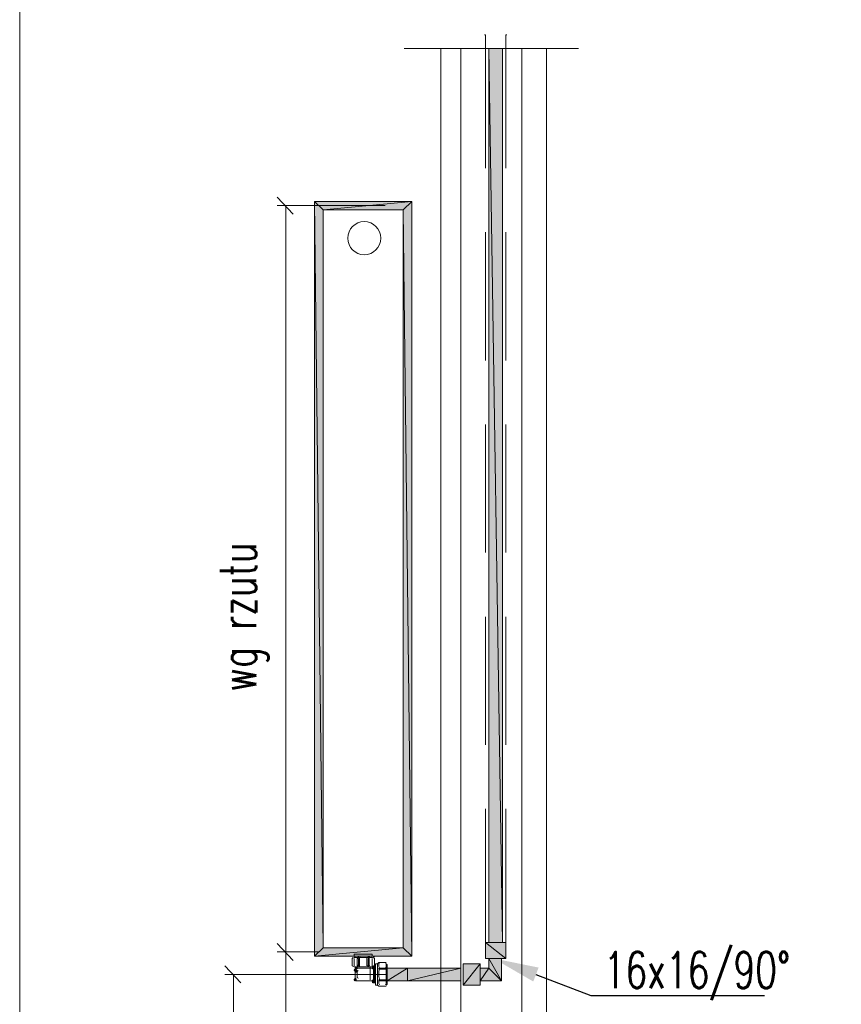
# Model space of a CAD drawing. Header units: millimetres. Extents: x -573548 to 674770, y -210017 to -47794.
# Tile 211 of 234: x 142775 to 144077, y -92672 to -91111. Entities that reach past the tile are written whole.
import ezdxf
from ezdxf import colors
from ezdxf.entities.mleader import LeaderData, LeaderLine
from ezdxf.math import Vec2, Vec3

# ---------------------------------------------------------------- set-up
doc = ezdxf.new("R2010")
doc.units = ezdxf.units.MM
doc.layers.add('_S_CO_GRZ_PLYT', color=121, linetype='Continuous', lineweight=13)
doc.layers.add('_WENT_OPIS', color=7, linetype='Continuous', lineweight=13)
doc.styles.add('WENT_50', font='simplex.shx', dxfattribs={"width": 0.7, "height": 20})

msp = doc.modelspace()

# ---------------------------------------------------------------- hatches: boundary and pattern name
at = {"lineweight": 9}
h = msp.add_hatch(color=5, dxfattribs=at)
edge = h.paths.add_edge_path(flags=0)
edge.add_spline(control_points=[(143540.6, -91156.6), (143540.6, -91156.6), (143518.6, -91156.6), (143518.6, -91156.6), (143518.6, -91156.6), (143540.6, -92574), (143540.6, -92574), (143540.6, -92574), (143540.6, -91156.6), (143540.6, -91156.6)], knot_values=[0, 0, 0, 0, 1, 1, 1, 2, 2, 2, 3, 3, 3, 3], degree=3, periodic=0)
edge = h.paths.add_edge_path(flags=0)
edge.add_spline(control_points=[(143518.6, -91156.6), (143518.6, -91156.6), (143540.6, -92574), (143540.6, -92574), (143540.6, -92574), (143518.6, -92574), (143518.6, -92574), (143518.6, -92574), (143518.6, -91156.6), (143518.6, -91156.6)], knot_values=[0, 0, 0, 0, 1, 1, 1, 2, 2, 2, 3, 3, 3, 3], degree=3, periodic=0)
h = msp.add_hatch(color=7, dxfattribs=at)
edge = h.paths.add_edge_path(flags=0)
edge.add_spline(control_points=[(143513.5, -92599.4), (143513.5, -92599.4), (143545.7, -92599.4), (143545.7, -92599.4), (143545.7, -92599.4), (143513.5, -92574), (143513.5, -92574), (143513.5, -92574), (143513.5, -92599.4), (143513.5, -92599.4)], knot_values=[0, 0, 0, 0, 1, 1, 1, 2, 2, 2, 3, 3, 3, 3], degree=3, periodic=0)
edge = h.paths.add_edge_path(flags=0)
edge.add_spline(control_points=[(143545.7, -92599.4), (143545.7, -92599.4), (143513.5, -92574), (143513.5, -92574), (143513.5, -92574), (143545.7, -92574), (143545.7, -92574), (143545.7, -92574), (143545.7, -92599.4), (143545.7, -92599.4)], knot_values=[0, 0, 0, 0, 1, 1, 1, 2, 2, 2, 3, 3, 3, 3], degree=3, periodic=0)
h = msp.add_hatch(color=7, dxfattribs=at)
edge = h.paths.add_edge_path(flags=0)
edge.add_spline(control_points=[(143505.1, -92641.7), (143505.1, -92641.7), (143505.1, -92607.8), (143505.1, -92607.8), (143505.1, -92607.8), (143478, -92641.7), (143478, -92641.7), (143478, -92641.7), (143505.1, -92641.7), (143505.1, -92641.7)], knot_values=[0, 0, 0, 0, 1, 1, 1, 2, 2, 2, 3, 3, 3, 3], degree=3, periodic=0)
edge = h.paths.add_edge_path(flags=0)
edge.add_spline(control_points=[(143505.1, -92607.8), (143505.1, -92607.8), (143478, -92641.7), (143478, -92641.7), (143478, -92641.7), (143478, -92607.8), (143478, -92607.8), (143478, -92607.8), (143505.1, -92607.8), (143505.1, -92607.8)], knot_values=[0, 0, 0, 0, 1, 1, 1, 2, 2, 2, 3, 3, 3, 3], degree=3, periodic=0)
h = msp.add_hatch(color=7, dxfattribs=at)
edge = h.paths.add_edge_path(flags=0)
edge.add_spline(control_points=[(143505.1, -92641.7), (143505.1, -92641.7), (143505.1, -92607.8), (143505.1, -92607.8), (143505.1, -92607.8), (143478, -92641.7), (143478, -92641.7), (143478, -92641.7), (143505.1, -92641.7), (143505.1, -92641.7)], knot_values=[0, 0, 0, 0, 1, 1, 1, 2, 2, 2, 3, 3, 3, 3], degree=3, periodic=0)
edge = h.paths.add_edge_path(flags=0)
edge.add_spline(control_points=[(143505.1, -92607.8), (143505.1, -92607.8), (143478, -92641.7), (143478, -92641.7), (143478, -92641.7), (143478, -92607.8), (143478, -92607.8), (143478, -92607.8), (143505.1, -92607.8), (143505.1, -92607.8)], knot_values=[0, 0, 0, 0, 1, 1, 1, 2, 2, 2, 3, 3, 3, 3], degree=3, periodic=0)
h = msp.add_hatch(color=7, dxfattribs=at)
edge = h.paths.add_edge_path(flags=0)
edge.add_spline(control_points=[(143505.1, -92614.6), (143505.1, -92614.6), (143505.1, -92634.9), (143505.1, -92634.9), (143505.1, -92634.9), (143518.6, -92614.6), (143518.6, -92614.6), (143518.6, -92614.6), (143505.1, -92614.6), (143505.1, -92614.6)], knot_values=[0, 0, 0, 0, 1, 1, 1, 2, 2, 2, 3, 3, 3, 3], degree=3, periodic=0)
edge = h.paths.add_edge_path(flags=0)
edge.add_spline(control_points=[(143505.1, -92634.9), (143505.1, -92634.9), (143518.6, -92614.6), (143518.6, -92614.6), (143518.6, -92614.6), (143538.9, -92634.9), (143538.9, -92634.9), (143538.9, -92634.9), (143505.1, -92634.9), (143505.1, -92634.9)], knot_values=[0, 0, 0, 0, 1, 1, 1, 2, 2, 2, 3, 3, 3, 3], degree=3, periodic=0)
edge = h.paths.add_edge_path(flags=0)
edge.add_spline(control_points=[(143518.6, -92614.6), (143518.6, -92614.6), (143538.9, -92634.9), (143538.9, -92634.9), (143538.9, -92634.9), (143518.6, -92599.4), (143518.6, -92599.4), (143518.6, -92599.4), (143518.6, -92614.6), (143518.6, -92614.6)], knot_values=[0, 0, 0, 0, 1, 1, 1, 2, 2, 2, 3, 3, 3, 3], degree=3, periodic=0)
edge = h.paths.add_edge_path(flags=0)
edge.add_spline(control_points=[(143538.9, -92634.9), (143538.9, -92634.9), (143518.6, -92599.4), (143518.6, -92599.4), (143518.6, -92599.4), (143538.9, -92599.4), (143538.9, -92599.4), (143538.9, -92599.4), (143538.9, -92634.9), (143538.9, -92634.9)], knot_values=[0, 0, 0, 0, 1, 1, 1, 2, 2, 2, 3, 3, 3, 3], degree=3, periodic=0)
h = msp.add_hatch(color=7, dxfattribs=at)
edge = h.paths.add_edge_path(flags=0)
edge.add_spline(control_points=[(143306.9, -92620.5), (143305.5, -92620.5), (143304.4, -92619.4), (143304.4, -92618), (143304.4, -92616.6), (143305.5, -92615.4), (143306.9, -92615.4), (143306.9, -92615.4), (143306.9, -92615.4), (143306.9, -92615.4), (143308.3, -92615.4), (143309.5, -92616.6), (143309.5, -92618), (143309.5, -92619.4), (143308.3, -92620.5), (143306.9, -92620.5), (143306.9, -92620.5), (143306.9, -92620.5), (143306.9, -92620.5)], knot_values=[0, 0, 0, 0, 1, 1, 1, 2, 2, 2, 3, 3, 3, 4, 4, 4, 5, 5, 5, 6, 6, 6, 6], degree=3, periodic=0)
h = msp.add_hatch(color=7, dxfattribs=at)
edge = h.paths.add_edge_path(flags=0)
edge.add_spline(control_points=[(143308.6, -92617.1), (143307.2, -92617.1), (143306.1, -92616), (143306.1, -92614.6), (143306.1, -92613.2), (143307.2, -92612.1), (143308.6, -92612.1), (143308.6, -92612.1), (143308.6, -92612.1), (143308.6, -92612.1), (143310, -92612.1), (143311.2, -92613.2), (143311.2, -92614.6), (143311.2, -92616), (143310, -92617.1), (143308.6, -92617.1), (143308.6, -92617.1), (143308.6, -92617.1), (143308.6, -92617.1)], knot_values=[0, 0, 0, 0, 1, 1, 1, 2, 2, 2, 3, 3, 3, 4, 4, 4, 5, 5, 5, 6, 6, 6, 6], degree=3, periodic=0)
h = msp.add_hatch(color=7, dxfattribs=at)
edge = h.paths.add_edge_path(flags=0)
edge.add_spline(control_points=[(143308.6, -92622.2), (143307.2, -92622.2), (143306.1, -92621.1), (143306.1, -92619.7), (143306.1, -92618.3), (143307.2, -92617.1), (143308.6, -92617.1), (143308.6, -92617.1), (143308.6, -92617.1), (143308.6, -92617.1), (143310, -92617.1), (143311.2, -92618.3), (143311.2, -92619.7), (143311.2, -92621.1), (143310, -92622.2), (143308.6, -92622.2), (143308.6, -92622.2), (143308.6, -92622.2), (143308.6, -92622.2)], knot_values=[0, 0, 0, 0, 1, 1, 1, 2, 2, 2, 3, 3, 3, 4, 4, 4, 5, 5, 5, 6, 6, 6, 6], degree=3, periodic=0)
h = msp.add_hatch(color=7, dxfattribs=at)
edge = h.paths.add_edge_path(flags=0)
edge.add_spline(control_points=[(143335.7, -92615.4), (143334.3, -92615.4), (143333.2, -92614.3), (143333.2, -92612.9), (143333.2, -92611.5), (143334.3, -92610.4), (143335.7, -92610.4), (143335.7, -92610.4), (143335.7, -92610.4), (143335.7, -92610.4), (143337.1, -92610.4), (143338.3, -92611.5), (143338.3, -92612.9), (143338.3, -92614.3), (143337.1, -92615.4), (143335.7, -92615.4), (143335.7, -92615.4), (143335.7, -92615.4), (143335.7, -92615.4)], knot_values=[0, 0, 0, 0, 1, 1, 1, 2, 2, 2, 3, 3, 3, 4, 4, 4, 5, 5, 5, 6, 6, 6, 6], degree=3, periodic=0)
h = msp.add_hatch(color=7, dxfattribs=at)
edge = h.paths.add_edge_path(flags=0)
edge.add_spline(control_points=[(143335.7, -92617.1), (143334.3, -92617.1), (143333.2, -92616), (143333.2, -92614.6), (143333.2, -92613.2), (143334.3, -92612.1), (143335.7, -92612.1), (143335.7, -92612.1), (143335.7, -92612.1), (143335.7, -92612.1), (143337.1, -92612.1), (143338.3, -92613.2), (143338.3, -92614.6), (143338.3, -92616), (143337.1, -92617.1), (143335.7, -92617.1), (143335.7, -92617.1), (143335.7, -92617.1), (143335.7, -92617.1)], knot_values=[0, 0, 0, 0, 1, 1, 1, 2, 2, 2, 3, 3, 3, 4, 4, 4, 5, 5, 5, 6, 6, 6, 6], degree=3, periodic=0)
h = msp.add_hatch(color=7, dxfattribs=at)
edge = h.paths.add_edge_path(flags=0)
edge.add_spline(control_points=[(143337.4, -92615.4), (143336, -92615.4), (143334.9, -92614.3), (143334.9, -92612.9), (143334.9, -92611.5), (143336, -92610.4), (143337.4, -92610.4), (143337.4, -92610.4), (143337.4, -92610.4), (143337.4, -92610.4), (143338.8, -92610.4), (143340, -92611.5), (143340, -92612.9), (143340, -92614.3), (143338.8, -92615.4), (143337.4, -92615.4), (143337.4, -92615.4), (143337.4, -92615.4), (143337.4, -92615.4)], knot_values=[0, 0, 0, 0, 1, 1, 1, 2, 2, 2, 3, 3, 3, 4, 4, 4, 5, 5, 5, 6, 6, 6, 6], degree=3, periodic=0)
h = msp.add_hatch(color=5, dxfattribs=at)
edge = h.paths.add_edge_path(flags=0)
edge.add_spline(control_points=[(143357.7, -92614.6), (143357.7, -92614.6), (143357.7, -92634.9), (143357.7, -92634.9), (143357.7, -92634.9), (143389.9, -92614.6), (143389.9, -92614.6), (143389.9, -92614.6), (143357.7, -92614.6), (143357.7, -92614.6)], knot_values=[0, 0, 0, 0, 1, 1, 1, 2, 2, 2, 3, 3, 3, 3], degree=3, periodic=0)
edge = h.paths.add_edge_path(flags=0)
edge.add_spline(control_points=[(143357.7, -92634.9), (143357.7, -92634.9), (143389.9, -92614.6), (143389.9, -92614.6), (143389.9, -92614.6), (143389.9, -92634.9), (143389.9, -92634.9), (143389.9, -92634.9), (143357.7, -92634.9), (143357.7, -92634.9)], knot_values=[0, 0, 0, 0, 1, 1, 1, 2, 2, 2, 3, 3, 3, 3], degree=3, periodic=0)
edge = h.paths.add_edge_path(flags=0)
edge.add_spline(control_points=[(143389.9, -92614.6), (143389.9, -92614.6), (143389.9, -92634.9), (143389.9, -92634.9), (143389.9, -92634.9), (143474.6, -92614.6), (143474.6, -92614.6), (143474.6, -92614.6), (143389.9, -92614.6), (143389.9, -92614.6)], knot_values=[0, 0, 0, 0, 1, 1, 1, 2, 2, 2, 3, 3, 3, 3], degree=3, periodic=0)
edge = h.paths.add_edge_path(flags=0)
edge.add_spline(control_points=[(143389.9, -92634.9), (143389.9, -92634.9), (143474.6, -92614.6), (143474.6, -92614.6), (143474.6, -92614.6), (143474.6, -92634.9), (143474.6, -92634.9), (143474.6, -92634.9), (143389.9, -92634.9), (143389.9, -92634.9)], knot_values=[0, 0, 0, 0, 1, 1, 1, 2, 2, 2, 3, 3, 3, 3], degree=3, periodic=0)
h = msp.add_hatch(color=7, dxfattribs=at)
edge = h.paths.add_edge_path(flags=0)
edge.add_spline(control_points=[(143306.9, -92635.8), (143305.5, -92635.8), (143304.4, -92634.6), (143304.4, -92633.2), (143304.4, -92631.8), (143305.5, -92630.7), (143306.9, -92630.7), (143306.9, -92630.7), (143306.9, -92630.7), (143306.9, -92630.7), (143308.3, -92630.7), (143309.5, -92631.8), (143309.5, -92633.2), (143309.5, -92634.6), (143308.3, -92635.8), (143306.9, -92635.8), (143306.9, -92635.8), (143306.9, -92635.8), (143306.9, -92635.8)], knot_values=[0, 0, 0, 0, 1, 1, 1, 2, 2, 2, 3, 3, 3, 4, 4, 4, 5, 5, 5, 6, 6, 6, 6], degree=3, periodic=0)
h = msp.add_hatch(color=7, dxfattribs=at)
edge = h.paths.add_edge_path(flags=0)
edge.add_spline(control_points=[(143335.7, -92637.5), (143334.3, -92637.5), (143333.2, -92636.3), (143333.2, -92634.9), (143333.2, -92633.5), (143334.3, -92632.4), (143335.7, -92632.4), (143335.7, -92632.4), (143335.7, -92632.4), (143335.7, -92632.4), (143337.1, -92632.4), (143338.3, -92633.5), (143338.3, -92634.9), (143338.3, -92636.3), (143337.1, -92637.5), (143335.7, -92637.5), (143335.7, -92637.5), (143335.7, -92637.5), (143335.7, -92637.5)], knot_values=[0, 0, 0, 0, 1, 1, 1, 2, 2, 2, 3, 3, 3, 4, 4, 4, 5, 5, 5, 6, 6, 6, 6], degree=3, periodic=0)
h = msp.add_hatch(color=7, dxfattribs=at)
edge = h.paths.add_edge_path(flags=0)
edge.add_spline(control_points=[(143335.7, -92639.1), (143334.3, -92639.1), (143333.2, -92638), (143333.2, -92636.6), (143333.2, -92635.2), (143334.3, -92634.1), (143335.7, -92634.1), (143335.7, -92634.1), (143335.7, -92634.1), (143335.7, -92634.1), (143337.1, -92634.1), (143338.3, -92635.2), (143338.3, -92636.6), (143338.3, -92638), (143337.1, -92639.1), (143335.7, -92639.1), (143335.7, -92639.1), (143335.7, -92639.1), (143335.7, -92639.1)], knot_values=[0, 0, 0, 0, 1, 1, 1, 2, 2, 2, 3, 3, 3, 4, 4, 4, 5, 5, 5, 6, 6, 6, 6], degree=3, periodic=0)
h = msp.add_hatch(color=7, dxfattribs=at)
edge = h.paths.add_edge_path(flags=0)
edge.add_spline(control_points=[(143337.4, -92639.1), (143336, -92639.1), (143334.9, -92638), (143334.9, -92636.6), (143334.9, -92635.2), (143336, -92634.1), (143337.4, -92634.1), (143337.4, -92634.1), (143337.4, -92634.1), (143337.4, -92634.1), (143338.8, -92634.1), (143340, -92635.2), (143340, -92636.6), (143340, -92638), (143338.8, -92639.1), (143337.4, -92639.1), (143337.4, -92639.1), (143337.4, -92639.1), (143337.4, -92639.1)], knot_values=[0, 0, 0, 0, 1, 1, 1, 2, 2, 2, 3, 3, 3, 4, 4, 4, 5, 5, 5, 6, 6, 6, 6], degree=3, periodic=0)
at = {"layer": '_S_CO_GRZ_PLYT', "lineweight": 9}
h = msp.add_hatch(color=256, dxfattribs=at)
edge = h.paths.add_edge_path(flags=0)
edge.add_spline(control_points=[(143396.7, -92596), (143396.7, -92596), (143383.1, -92582.4), (143383.1, -92582.4), (143383.1, -92582.4), (143242.6, -92596), (143242.6, -92596), (143242.6, -92596), (143396.7, -92596), (143396.7, -92596)], knot_values=[0, 0, 0, 0, 1, 1, 1, 2, 2, 2, 3, 3, 3, 3], degree=3, periodic=0)
edge = h.paths.add_edge_path(flags=0)
edge.add_spline(control_points=[(143383.1, -92582.4), (143383.1, -92582.4), (143242.6, -92596), (143242.6, -92596), (143242.6, -92596), (143256.1, -92582.4), (143256.1, -92582.4), (143256.1, -92582.4), (143383.1, -92582.4), (143383.1, -92582.4)], knot_values=[0, 0, 0, 0, 1, 1, 1, 2, 2, 2, 3, 3, 3, 3], degree=3, periodic=0)
edge = h.paths.add_edge_path(flags=0)
edge.add_spline(control_points=[(143242.6, -92596), (143242.6, -92596), (143256.1, -92582.4), (143256.1, -92582.4), (143256.1, -92582.4), (143242.6, -91398.8), (143242.6, -91398.8), (143242.6, -91398.8), (143242.6, -92596), (143242.6, -92596)], knot_values=[0, 0, 0, 0, 1, 1, 1, 2, 2, 2, 3, 3, 3, 3], degree=3, periodic=0)
edge = h.paths.add_edge_path(flags=0)
edge.add_spline(control_points=[(143256.1, -92582.4), (143256.1, -92582.4), (143242.6, -91398.8), (143242.6, -91398.8), (143242.6, -91398.8), (143256.1, -91412.3), (143256.1, -91412.3), (143256.1, -91412.3), (143256.1, -92582.4), (143256.1, -92582.4)], knot_values=[0, 0, 0, 0, 1, 1, 1, 2, 2, 2, 3, 3, 3, 3], degree=3, periodic=0)
edge = h.paths.add_edge_path(flags=0)
edge.add_spline(control_points=[(143242.6, -91398.8), (143242.6, -91398.8), (143256.1, -91412.3), (143256.1, -91412.3), (143256.1, -91412.3), (143396.7, -91398.8), (143396.7, -91398.8), (143396.7, -91398.8), (143242.6, -91398.8), (143242.6, -91398.8)], knot_values=[0, 0, 0, 0, 1, 1, 1, 2, 2, 2, 3, 3, 3, 3], degree=3, periodic=0)
edge = h.paths.add_edge_path(flags=0)
edge.add_spline(control_points=[(143256.1, -91412.3), (143256.1, -91412.3), (143396.7, -91398.8), (143396.7, -91398.8), (143396.7, -91398.8), (143383.1, -91412.3), (143383.1, -91412.3), (143383.1, -91412.3), (143256.1, -91412.3), (143256.1, -91412.3)], knot_values=[0, 0, 0, 0, 1, 1, 1, 2, 2, 2, 3, 3, 3, 3], degree=3, periodic=0)
edge = h.paths.add_edge_path(flags=0)
edge.add_spline(control_points=[(143396.7, -91398.8), (143396.7, -91398.8), (143383.1, -91412.3), (143383.1, -91412.3), (143383.1, -91412.3), (143396.7, -92596), (143396.7, -92596), (143396.7, -92596), (143396.7, -91398.8), (143396.7, -91398.8)], knot_values=[0, 0, 0, 0, 1, 1, 1, 2, 2, 2, 3, 3, 3, 3], degree=3, periodic=0)
edge = h.paths.add_edge_path(flags=0)
edge.add_spline(control_points=[(143383.1, -91412.3), (143383.1, -91412.3), (143396.7, -92596), (143396.7, -92596), (143396.7, -92596), (143383.1, -92582.4), (143383.1, -92582.4), (143383.1, -92582.4), (143383.1, -91412.3), (143383.1, -91412.3)], knot_values=[0, 0, 0, 0, 1, 1, 1, 2, 2, 2, 3, 3, 3, 3], degree=3, periodic=0)

# ---------------------------------------------------------------- linework, layer by layer
at = {"color": 7, "lineweight": 9, "elevation": 0}
for points in [[(146392.2, -89812.1), (146392.2, -93796.5), (142775.2, -93796.5), (142775.2, -89812.1)], [(143513.5, -91346.3), (143513.5, -91134.6), (143511.8, -91134.6)], [(143545.7, -91346.3), (143545.7, -91134.6), (143547.4, -91134.6)], [(143208.7, -91419.1), (143183.3, -91392)], [(143354.3, -91405.6), (143183.3, -91405.6)], [(143196.9, -92589.2), (143196.9, -91405.6)], [(143513.5, -91651.1), (143513.5, -91447.9)], [(143545.7, -91651.1), (143545.7, -91447.9)], [(143513.5, -91955.9), (143513.5, -91752.7)], [(143545.7, -91955.9), (143545.7, -91752.7)], [(143513.5, -92260.7), (143513.5, -92057.5)], [(143545.7, -92260.7), (143545.7, -92057.5)], [(143513.5, -92574), (143513.5, -92362.3)], [(143545.7, -92574), (143545.7, -92362.3)], [(143208.7, -92602.7), (143183.3, -92575.6)], [(143183.3, -92575.6), (143208.7, -92602.7)], [(143249.4, -92589.2), (143183.3, -92589.2)], [(143217.2, -92589.2), (143183.3, -92589.2)], [(143196.9, -92589.2), (143196.9, -92892.3)], [(143305.2, -92592.6), (143306.9, -92592.6)], [(143305.2, -92596), (143305.2, -92592.6)], [(143320.5, -92592.6), (143306.9, -92592.6)], [(143334, -92592.6), (143320.5, -92592.6)], [(143334, -92592.6), (143334, -92596)], [(143303.5, -92597.7), (143301.9, -92599.4)], [(143301.9, -92611.2), (143301.9, -92599.4)], [(143320.5, -92597.7), (143305.2, -92597.7)], [(143305.2, -92611.2), (143305.2, -92599.4)], [(143312, -92599.4), (143310.3, -92599.4)], [(143312, -92611.2), (143312, -92599.4)], [(143313.7, -92611.2), (143313.7, -92597.7)], [(143320.5, -92597.7), (143334, -92597.7)], [(143325.6, -92597.7), (143325.6, -92611.2)], [(143327.3, -92599.4), (143327.3, -92611.2)], [(143327.3, -92611.2), (143328.9, -92611.2), (143328.9, -92599.4), (143328.9, -92611.2)], [(143328.9, -92599.4), (143327.3, -92599.4)], [(143334, -92599.4), (143334, -92611.2)], [(143335.7, -92597.7), (143337.4, -92599.4)], [(143337.4, -92599.4), (143337.4, -92611.2)], [(143342.5, -92607.8), (143339.1, -92607.8), (143339.1, -92641.7)], [(143342.5, -92641.7), (143342.5, -92607.8), (143344.2, -92606.1)], [(143344.2, -92606.1), (143356, -92606.1)], [(143357.7, -92609.5), (143356, -92607.8)], [(143125.7, -92638.3), (143100.3, -92611.2)], [(143305.2, -92612.9), (143301.9, -92611.2)], [(143306.9, -92612.9), (143305.2, -92612.9)], [(143308.6, -92612.9), (143306.9, -92612.9)], [(143306.9, -92619.7), (143306.9, -92631.5)], [(143325.6, -92612.9), (143308.6, -92612.9), (143308.6, -92614.6)], [(143308.6, -92618), (143308.6, -92614.6)], [(143308.6, -92614.6), (143335.7, -92614.6)], [(143310.3, -92611.2), (143312, -92611.2)], [(143310.3, -92629.8), (143310.3, -92619.7)], [(143325.6, -92612.9), (143328.9, -92612.9)], [(143328.9, -92612.9), (143330.6, -92612.9)], [(143332.3, -92612.9), (143330.6, -92612.9)], [(143330.6, -92614.6), (143330.6, -92612.9)], [(143330.6, -92614.6), (143330.6, -92623.1), (143330.6, -92633.2)], [(143334, -92612.9), (143332.3, -92612.9)], [(143337.4, -92611.2), (143334, -92612.9)], [(143335.7, -92614.6), (143335.7, -92612.9), (143337.4, -92612.9)], [(143337.4, -92612.9), (143339.1, -92612.9)], [(143337.4, -92614.6), (143337.4, -92634.9)], [(143339.1, -92638.3), (143339.1, -92611.2)], [(143339.1, -92611.2), (143339.1, -92612.9)], [(143344.2, -92616.3), (143344.2, -92614.6)], [(143356, -92614.6), (143344.2, -92614.6)], [(143344.2, -92616.3), (143356, -92616.3)], [(143357.7, -92609.5), (143357.7, -92640), (143356, -92641.7)], [(143356, -92638.3), (143356, -92611.2)], [(143356, -92614.6), (143356, -92616.3)], [(143357.7, -92624.8), (143100.3, -92624.8)], [(143113.9, -92890.6), (143113.9, -92624.8)], [(143306.9, -92631.5), (143308.6, -92631.5)], [(143308.6, -92633.2), (143308.6, -92634.9), (143335.7, -92634.9)], [(143335.7, -92634.9), (143334, -92634.9)], [(143339.1, -92636.6), (143337.4, -92636.6), (143335.7, -92636.6), (143335.7, -92634.9)], [(143339.1, -92636.6), (143339.1, -92638.3)], [(143344.2, -92634.9), (143344.2, -92633.2)], [(143356, -92633.2), (143344.2, -92633.2)], [(143344.2, -92634.9), (143356, -92634.9)], [(143356, -92633.2), (143356, -92634.9)], [(143342.5, -92641.7), (143339.1, -92641.7)], [(143342.5, -92641.7), (143344.2, -92643.4)], [(143356, -92643.4), (143344.2, -92643.4)]]:
    msp.add_lwpolyline(points, dxfattribs=at)
at = {"color": 9, "lineweight": 9, "elevation": 0}
for points in [[(143384.8, -91156.6), (143660.8, -91156.6)], [(143442.4, -92892.3), (143442.4, -91156.6)], [(143442.4, -92910.9), (143442.4, -91156.6)], [(143474.6, -92910.9), (143474.6, -91156.6)], [(143571.1, -92910.9), (143571.1, -91156.6)], [(143610, -92910.9), (143610, -91156.6)]]:
    msp.add_lwpolyline(points, dxfattribs=at)
at = {"color": 7, "lineweight": 9, "elevation": 0}
for points in [[(143310.3, -92599.4), (143310.3, -92611.2)], [(143330.6, -92614.6), (143308.6, -92614.6)], [(143335.7, -92614.6), (143335.7, -92634.9)]]:
    msp.add_lwpolyline(points, close=True, dxfattribs=at)
at = {"color": 7, "lineweight": 9}
msp.add_circle((143321.3, -91457.2, 0), 26.2, dxfattribs=at)
at = {"color": 5, "lineweight": 9}
for points in [[(143540.6, -91156.6, 0), (143540.6, -91156.6, 0), (143518.6, -91156.6, 0), (143518.6, -91156.6, 0), (143518.6, -91156.6, 0), (143540.6, -92574, 0), (143540.6, -92574, 0), (143540.6, -92574, 0), (143540.6, -91156.6, 0), (143540.6, -91156.6, 0)], [(143518.6, -91156.6, 0), (143518.6, -91156.6, 0), (143540.6, -92574, 0), (143540.6, -92574, 0), (143540.6, -92574, 0), (143518.6, -92574, 0), (143518.6, -92574, 0), (143518.6, -92574, 0), (143518.6, -91156.6, 0), (143518.6, -91156.6, 0)], [(143357.7, -92614.6, 0), (143357.7, -92614.6, 0), (143357.7, -92634.9, 0), (143357.7, -92634.9, 0), (143357.7, -92634.9, 0), (143389.9, -92614.6, 0), (143389.9, -92614.6, 0), (143389.9, -92614.6, 0), (143357.7, -92614.6, 0), (143357.7, -92614.6, 0)], [(143357.7, -92634.9, 0), (143357.7, -92634.9, 0), (143389.9, -92614.6, 0), (143389.9, -92614.6, 0), (143389.9, -92614.6, 0), (143389.9, -92634.9, 0), (143389.9, -92634.9, 0), (143389.9, -92634.9, 0), (143357.7, -92634.9, 0), (143357.7, -92634.9, 0)], [(143389.9, -92614.6, 0), (143389.9, -92614.6, 0), (143389.9, -92634.9, 0), (143389.9, -92634.9, 0), (143389.9, -92634.9, 0), (143474.6, -92614.6, 0), (143474.6, -92614.6, 0), (143474.6, -92614.6, 0), (143389.9, -92614.6, 0), (143389.9, -92614.6, 0)], [(143389.9, -92634.9, 0), (143389.9, -92634.9, 0), (143474.6, -92614.6, 0), (143474.6, -92614.6, 0), (143474.6, -92614.6, 0), (143474.6, -92634.9, 0), (143474.6, -92634.9, 0), (143474.6, -92634.9, 0), (143389.9, -92634.9, 0), (143389.9, -92634.9, 0)]]:
    msp.add_open_spline(points, degree=3, knots=[0, 0, 0, 0, 1, 1, 1, 2, 2, 2, 3, 3, 3, 3], dxfattribs=at)
at = {"color": 7, "lineweight": 9}
for points in [[(143513.5, -92599.4, 0), (143513.5, -92599.4, 0), (143545.7, -92599.4, 0), (143545.7, -92599.4, 0), (143545.7, -92599.4, 0), (143513.5, -92574, 0), (143513.5, -92574, 0), (143513.5, -92574, 0), (143513.5, -92599.4, 0), (143513.5, -92599.4, 0)], [(143545.7, -92599.4, 0), (143545.7, -92599.4, 0), (143513.5, -92574, 0), (143513.5, -92574, 0), (143513.5, -92574, 0), (143545.7, -92574, 0), (143545.7, -92574, 0), (143545.7, -92574, 0), (143545.7, -92599.4, 0), (143545.7, -92599.4, 0)], [(143505.1, -92641.7, 0), (143505.1, -92641.7, 0), (143505.1, -92607.8, 0), (143505.1, -92607.8, 0), (143505.1, -92607.8, 0), (143478, -92641.7, 0), (143478, -92641.7, 0), (143478, -92641.7, 0), (143505.1, -92641.7, 0), (143505.1, -92641.7, 0)], [(143505.1, -92607.8, 0), (143505.1, -92607.8, 0), (143478, -92641.7, 0), (143478, -92641.7, 0), (143478, -92641.7, 0), (143478, -92607.8, 0), (143478, -92607.8, 0), (143478, -92607.8, 0), (143505.1, -92607.8, 0), (143505.1, -92607.8, 0)], [(143505.1, -92641.7, 0), (143505.1, -92641.7, 0), (143505.1, -92607.8, 0), (143505.1, -92607.8, 0), (143505.1, -92607.8, 0), (143478, -92641.7, 0), (143478, -92641.7, 0), (143478, -92641.7, 0), (143505.1, -92641.7, 0), (143505.1, -92641.7, 0)], [(143505.1, -92607.8, 0), (143505.1, -92607.8, 0), (143478, -92641.7, 0), (143478, -92641.7, 0), (143478, -92641.7, 0), (143478, -92607.8, 0), (143478, -92607.8, 0), (143478, -92607.8, 0), (143505.1, -92607.8, 0), (143505.1, -92607.8, 0)], [(143518.6, -92614.6, 0), (143518.6, -92614.6, 0), (143538.9, -92634.9, 0), (143538.9, -92634.9, 0), (143538.9, -92634.9, 0), (143518.6, -92599.4, 0), (143518.6, -92599.4, 0), (143518.6, -92599.4, 0), (143518.6, -92614.6, 0), (143518.6, -92614.6, 0)], [(143538.9, -92634.9, 0), (143538.9, -92634.9, 0), (143518.6, -92599.4, 0), (143518.6, -92599.4, 0), (143518.6, -92599.4, 0), (143538.9, -92599.4, 0), (143538.9, -92599.4, 0), (143538.9, -92599.4, 0), (143538.9, -92634.9, 0), (143538.9, -92634.9, 0)], [(143505.1, -92614.6, 0), (143505.1, -92614.6, 0), (143505.1, -92634.9, 0), (143505.1, -92634.9, 0), (143505.1, -92634.9, 0), (143518.6, -92614.6, 0), (143518.6, -92614.6, 0), (143518.6, -92614.6, 0), (143505.1, -92614.6, 0), (143505.1, -92614.6, 0)], [(143505.1, -92634.9, 0), (143505.1, -92634.9, 0), (143518.6, -92614.6, 0), (143518.6, -92614.6, 0), (143518.6, -92614.6, 0), (143538.9, -92634.9, 0), (143538.9, -92634.9, 0), (143538.9, -92634.9, 0), (143505.1, -92634.9, 0), (143505.1, -92634.9, 0)]]:
    msp.add_open_spline(points, degree=3, knots=[0, 0, 0, 0, 1, 1, 1, 2, 2, 2, 3, 3, 3, 3], dxfattribs=at)
for points in [[(143310.8, -92598.5, 0), (143309, -92597.4, 0), (143306.8, -92597.4, 0), (143305, -92598.4, 0)], [(143305.7, -92597.3, 0), (143306.4, -92596.9, 0), (143306.9, -92596, 0), (143306.9, -92595.1, 0)], [(143311, -92596.9, 0), (143311.2, -92597.1, 0), (143311.4, -92597.2, 0), (143311.6, -92597.3, 0)], [(143314.4, -92595.7, 0), (143313.8, -92596, 0), (143313.1, -92596.3, 0), (143312.4, -92596.6, 0)], [(143320, -92596, 0), (143318.3, -92596, 0), (143316.7, -92596, 0), (143315.1, -92596.2, 0)], [(143316.1, -92597.7, 0), (143315.8, -92597.7, 0), (143315.6, -92597.7, 0), (143315.3, -92597.8, 0)], [(143325.9, -92596.2, 0), (143324.3, -92596, 0), (143322.6, -92596, 0), (143321, -92596, 0)], [(143325.6, -92597.8, 0), (143325.4, -92597.7, 0), (143325.1, -92597.7, 0), (143324.9, -92597.7, 0)], [(143328.6, -92596.6, 0), (143327.9, -92596.3, 0), (143327.2, -92596, 0), (143326.5, -92595.7, 0)], [(143329.3, -92597.3, 0), (143329.5, -92597.2, 0), (143329.8, -92597.1, 0), (143329.9, -92596.9, 0)], [(143336, -92598.4, 0), (143334.2, -92597.4, 0), (143331.9, -92597.4, 0), (143330.2, -92598.5, 0)], [(143335.7, -92595.1, 0), (143335.7, -92596, 0), (143336.2, -92596.9, 0), (143337, -92597.3, 0)], [(143345.2, -92606.6, 0), (143343.8, -92608.9, 0), (143343.8, -92611.8, 0), (143345.2, -92614.2, 0)], [(143355, -92614.2, 0), (143356.4, -92611.8, 0), (143356.4, -92608.9, 0), (143355, -92606.6, 0)], [(143309.3, -92619.7, 0), (143310.3, -92619.7, 0), (143311.2, -92619.2, 0), (143311.7, -92618.4, 0)], [(143311.1, -92611.2, 0), (143311.5, -92610.8, 0), (143311.7, -92610.3, 0), (143311.9, -92609.7, 0)], [(143312.6, -92610.3, 0), (143313, -92610.8, 0), (143313.7, -92611.1, 0), (143314.3, -92611.2, 0)], [(143326.6, -92611.2, 0), (143327.3, -92611.1, 0), (143327.9, -92610.8, 0), (143328.4, -92610.3, 0)], [(143329.1, -92609.7, 0), (143329.2, -92610.3, 0), (143329.5, -92610.8, 0), (143329.8, -92611.2, 0)], [(143345.3, -92615.7, 0), (143343.8, -92621.1, 0), (143343.8, -92626.7, 0), (143345.3, -92632.1, 0)], [(143356.6, -92632.1, 0), (143358.1, -92626.7, 0), (143358.1, -92621.1, 0), (143356.6, -92615.7, 0)], [(143311.7, -92631.1, 0), (143311.3, -92630.4, 0), (143310.5, -92629.9, 0), (143309.7, -92629.8, 0)], [(143345.2, -92633.7, 0), (143343.8, -92636, 0), (143343.8, -92638.9, 0), (143345.2, -92641.2, 0)], [(143355, -92641.2, 0), (143356.4, -92638.9, 0), (143356.4, -92636, 0), (143355, -92633.7, 0)]]:
    msp.add_open_spline(points, degree=3, dxfattribs=at)
at = {"layer": '_S_CO_GRZ_PLYT', "lineweight": 9}
for points in [[(143242.6, -92596, 0), (143242.6, -92596, 0), (143256.1, -92582.4, 0), (143256.1, -92582.4, 0), (143256.1, -92582.4, 0), (143242.6, -91398.8, 0), (143242.6, -91398.8, 0), (143242.6, -91398.8, 0), (143242.6, -92596, 0), (143242.6, -92596, 0)], [(143256.1, -92582.4, 0), (143256.1, -92582.4, 0), (143242.6, -91398.8, 0), (143242.6, -91398.8, 0), (143242.6, -91398.8, 0), (143256.1, -91412.3, 0), (143256.1, -91412.3, 0), (143256.1, -91412.3, 0), (143256.1, -92582.4, 0), (143256.1, -92582.4, 0)], [(143242.6, -91398.8, 0), (143242.6, -91398.8, 0), (143256.1, -91412.3, 0), (143256.1, -91412.3, 0), (143256.1, -91412.3, 0), (143396.7, -91398.8, 0), (143396.7, -91398.8, 0), (143396.7, -91398.8, 0), (143242.6, -91398.8, 0), (143242.6, -91398.8, 0)], [(143256.1, -91412.3, 0), (143256.1, -91412.3, 0), (143396.7, -91398.8, 0), (143396.7, -91398.8, 0), (143396.7, -91398.8, 0), (143383.1, -91412.3, 0), (143383.1, -91412.3, 0), (143383.1, -91412.3, 0), (143256.1, -91412.3, 0), (143256.1, -91412.3, 0)], [(143396.7, -91398.8, 0), (143396.7, -91398.8, 0), (143383.1, -91412.3, 0), (143383.1, -91412.3, 0), (143383.1, -91412.3, 0), (143396.7, -92596, 0), (143396.7, -92596, 0), (143396.7, -92596, 0), (143396.7, -91398.8, 0), (143396.7, -91398.8, 0)], [(143383.1, -91412.3, 0), (143383.1, -91412.3, 0), (143396.7, -92596, 0), (143396.7, -92596, 0), (143396.7, -92596, 0), (143383.1, -92582.4, 0), (143383.1, -92582.4, 0), (143383.1, -92582.4, 0), (143383.1, -91412.3, 0), (143383.1, -91412.3, 0)], [(143396.7, -92596, 0), (143396.7, -92596, 0), (143383.1, -92582.4, 0), (143383.1, -92582.4, 0), (143383.1, -92582.4, 0), (143242.6, -92596, 0), (143242.6, -92596, 0), (143242.6, -92596, 0), (143396.7, -92596, 0), (143396.7, -92596, 0)], [(143383.1, -92582.4, 0), (143383.1, -92582.4, 0), (143242.6, -92596, 0), (143242.6, -92596, 0), (143242.6, -92596, 0), (143256.1, -92582.4, 0), (143256.1, -92582.4, 0), (143256.1, -92582.4, 0), (143383.1, -92582.4, 0), (143383.1, -92582.4, 0)]]:
    msp.add_open_spline(points, degree=3, knots=[0, 0, 0, 0, 1, 1, 1, 2, 2, 2, 3, 3, 3, 3], dxfattribs=at)

# ---------------------------------------------------------------- texts
at = {"layer": '_WENT_OPIS', "lineweight": 9, "ltscale": 100, "insert": (143092.6, -91940, 0), "char_height": 57.6, "attachment_point": 3, "rotation": 90, "style": 'WENT_50'}
msp.add_mtext('wg rzutu', dxfattribs=at)

# ---------------------------------------------------------------- leaders
at = {"layer": '_WENT_OPIS', "lineweight": 9, "ltscale": 100}
ml = msp.add_multileader_mtext('Standard', dxfattribs=at)
ml.set_content('16x16/90%%d\\P\\P', color=256, style='WENT_50')
ml.set_leader_properties(linetype='ByLayer')
ml.build(insert=Vec2(0, 0))
ml.multileader.update_dxf_attribs({"text_left_attachment_type": 6, "text_right_attachment_type": 6, "dogleg_length": 5.76, "arrow_head_size": 72})
ctx = ml.context
ctx.base_point, ctx.char_height, ctx.arrow_head_size, ctx.landing_gap_size, ctx.plane_origin, ctx.plane_x_axis, ctx.plane_y_axis = Vec3(143686.3, -92671.3, 0), 57.6, 72, 14.4, Vec3(149975, -85689, 0), Vec3(-1, 0), Vec3(0, -1)
ctx.left_attachment, ctx.right_attachment = 6, 6
notes = []
notes.append((ctx, [(0, (1, 1, 0), (143680.5, -92658.1, 0), (1, 0), 5.76, [(0, [(143526.1, -92599.4, 0)], 0, [])])]))
ctx.mtext.insert, ctx.mtext.flow_direction = Vec3(143700.7, -92589, 0), 5
for ctx, leaders in notes:
    for number, flags, end, landing, length, lines in leaders:
        leader = LeaderData()
        leader.index, (leader.has_last_leader_line, leader.has_dogleg_vector, leader.attachment_direction) = number, flags
        leader.last_leader_point, leader.dogleg_vector, leader.dogleg_length = Vec3(end), Vec3(landing), length
        for number, points, colour, breaks in lines:
            line = LeaderLine()
            line.index, line.vertices, line.color, line.breaks = number, Vec3.list(points), colors.encode_raw_color(colour), breaks
            leader.lines.append(line)
        ctx.leaders.append(leader)

doc.saveas('drawing.dxf')
